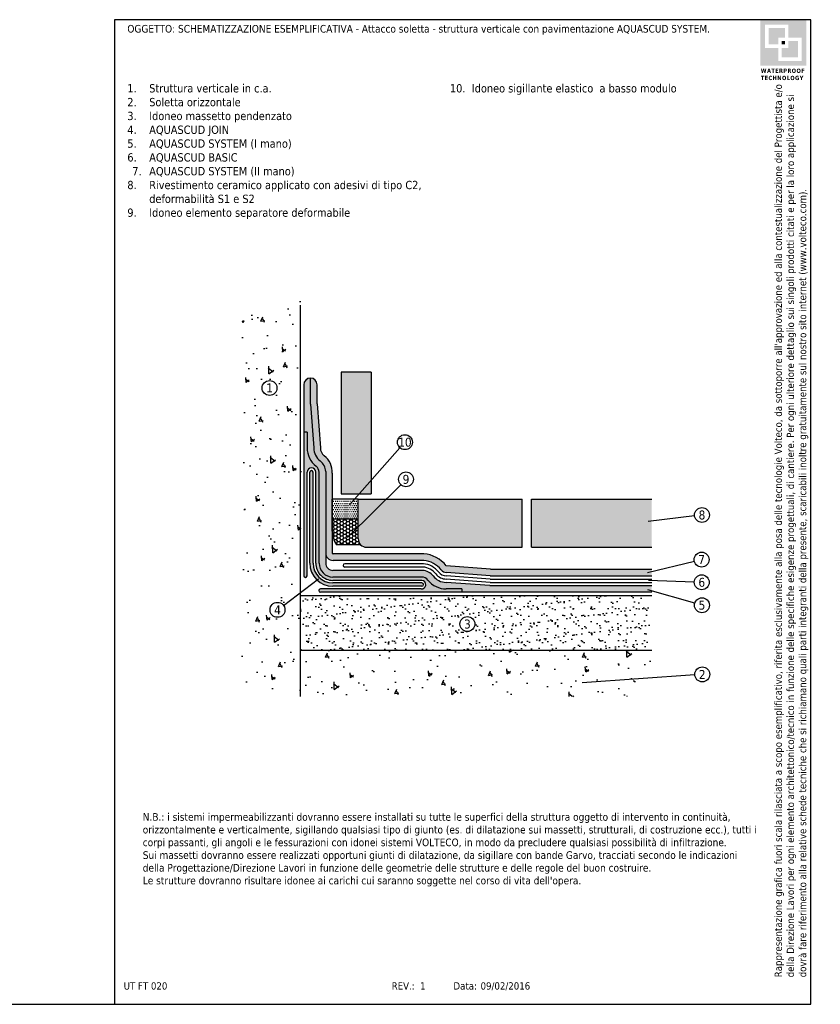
# Model space of a CAD drawing. Header units: millimetres. Extents: x 3115.1 to 3163.4, y 1390.3 to 1420.
import ezdxf
from ezdxf.enums import TextEntityAlignment as Align

# ---------------------------------------------------------------- set-up
doc = ezdxf.new("R2010")
doc.units = ezdxf.units.MM
doc.linetypes.add('CONTINUA', pattern=[0])
doc.layers.add('0.4', color=7, linetype='CONTINUA', lineweight=30)
doc.layers.add('422', color=7, linetype='CONTINUA')
doc.layers.add('nascosto', color=7, linetype='Continuous', lineweight=25, plot=False)
doc.styles.add('Tahoma', font='tahoma.ttf', dxfattribs={"height": 0.35})
pattern_1 = [(94.9999999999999, (-77721.55423978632, 9888.221475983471), (1.103103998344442, 0.9256141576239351), [0.15, -1.65]), (40.00000000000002, (-77721.55423978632, 9888.221475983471), (-1.259984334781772, 0.8675362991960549), [0.12, -1.32]), (145.4514, (-77721.46231446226, 9888.298610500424), (-0.1568789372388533, 1.793150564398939), [0.12748038, -1.402284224]), (91.1841999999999, (-77721.8370824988, 9888.504318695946), (1.743386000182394, 1.275227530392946), [0.2249999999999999, -2.474999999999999]), (141.6356, (-77721.69180026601, 9888.610587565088), (-0.05579802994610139, 2.699423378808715), [0.191220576, -2.103426]), (36.18420000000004, (-77721.8370824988, 9888.504318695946), (-0.05580013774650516, 2.699423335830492), [0.18, -1.98]), (66, (-77721.62495046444, 9888.575029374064), (1.413543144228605, 0.2747649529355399), [0.1499999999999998, -1.649999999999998]), (11.00000000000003, (-77721.62495046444, 9888.575029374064), (-0.6814171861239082, 1.369616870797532), [0.12, -1.32]), (116.4514, (-77721.50715518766, 9888.597926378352), (0.7321272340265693, 1.64438123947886), [0.12748038, -1.402284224]), (82.50000000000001, (-77721.55423978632, 9888.221475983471), (-0.4535863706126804, 0.4879796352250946), [0, -1.303999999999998, 0, -1.339999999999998, 0, -1.324999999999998]), (52.49999999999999, (-77721.55423978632, 9888.221475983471), (-0.1857458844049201, 0.9298188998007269), [0, -0.764, 0, -1.274, 0, -0.505]), (12.5, (-77721.86960941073, 9887.906106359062), (0.7868363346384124, 0.7230415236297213), [0, -0.5, 0, -1.56, 0, -2.07]), (2.499999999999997, (-77722.01103076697, 9887.764685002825), (0.6831799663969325, 0.9663196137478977), [0, -0.65, 0, -1.036, 0, -1.47])]

msp = doc.modelspace()

# ---------------------------------------------------------------- hatches: boundary and pattern name
h = msp.add_hatch(color=252)
h.dxf.hatch_style = 1
h.paths.add_polyline_path([(3162.997694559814, 1419.992810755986), (3161.609122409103, 1419.992810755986), (3161.609122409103, 1418.60423860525), (3162.997694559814, 1418.60423860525)])
h.paths.add_polyline_path([(3161.754040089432, 1419.143899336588), (3161.754040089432, 1419.846073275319), (3162.456599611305, 1419.846073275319), (3162.456599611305, 1419.453150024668), (3162.852776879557, 1419.453150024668), (3162.852776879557, 1418.750976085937), (3162.150217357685, 1418.750976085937), (3162.150217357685, 1419.143899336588)], flags=16)
h.paths.add_polyline_path([(3161.857791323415, 1419.247650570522), (3161.857791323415, 1419.742322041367), (3162.352848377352, 1419.742322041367), (3162.352848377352, 1419.453150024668), (3162.150217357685, 1419.453150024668), (3162.150217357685, 1419.247650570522)], flags=0)
h.paths.add_polyline_path([(3162.253968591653, 1419.143899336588), (3162.456599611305, 1419.143899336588), (3162.456599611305, 1419.349398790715), (3162.749025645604, 1419.349398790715), (3162.749025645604, 1418.854727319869), (3162.253968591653, 1418.854727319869)], flags=0)
h.paths.add_polyline_path([(3162.253968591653, 1419.247650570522), (3162.253968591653, 1419.349398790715), (3162.352848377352, 1419.349398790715), (3162.352848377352, 1419.247650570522)], flags=0)
h.paths.add_polyline_path([(3162.352848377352, 1419.742322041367), (3161.857791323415, 1419.742322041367), (3161.857791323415, 1419.247650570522), (3162.150217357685, 1419.247650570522), (3162.150217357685, 1419.453150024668), (3162.352848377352, 1419.453150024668)], flags=0)
h.paths.add_polyline_path([(3162.352848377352, 1419.349398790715), (3162.253968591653, 1419.349398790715), (3162.253968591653, 1419.247650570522), (3162.352848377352, 1419.247650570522)], flags=0)
h.paths.add_polyline_path([(3162.749025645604, 1419.349398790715), (3162.456599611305, 1419.349398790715), (3162.456599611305, 1419.143899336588), (3162.253968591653, 1419.143899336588), (3162.253968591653, 1418.854727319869), (3162.749025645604, 1418.854727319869)], flags=0)
h = msp.add_hatch(color=252)
h.dxf.hatch_style = 1
h.paths.add_polyline_path([(3162.352848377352, 1419.742322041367), (3161.857791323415, 1419.742322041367), (3161.857791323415, 1419.247650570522), (3162.150217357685, 1419.247650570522), (3162.150217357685, 1419.453150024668), (3162.352848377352, 1419.453150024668)])
h = msp.add_hatch(color=252)
h.dxf.hatch_style = 1
h.paths.add_polyline_path([(3162.352848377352, 1419.349398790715), (3162.253968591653, 1419.349398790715), (3162.253968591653, 1419.247650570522), (3162.352848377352, 1419.247650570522)])
h = msp.add_hatch(color=252)
h.dxf.hatch_style = 1
h.paths.add_polyline_path([(3162.749025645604, 1419.349398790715), (3162.456599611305, 1419.349398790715), (3162.456599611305, 1419.143899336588), (3162.253968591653, 1419.143899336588), (3162.253968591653, 1418.854727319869), (3162.749025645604, 1418.854727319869)])
at = {"linetype": 'Continuous'}
h = msp.add_hatch(dxfattribs=at)
h.set_pattern_fill('AR-CONC', color=256, scale=0.2, angle=45, style=0)
h.set_pattern_definition(pattern_1)
h.paths.add_polyline_path([(3147.759351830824, 1411.662868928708), (3145.981477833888, 1411.662868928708), (3145.981477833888, 1399.761038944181), (3147.759351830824, 1399.761038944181)])
h = msp.add_hatch(color=9)
h.dxf.hatch_style = 1
h.paths.add_polyline_path([(3149.871805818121, 1406.09139617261), (3149.516700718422, 1405.686878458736), (3149.871805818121, 1405.686878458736)], flags=17)
h.paths.add_polyline_path([(3149.871805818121, 1409.362559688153), (3148.97171890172, 1409.362559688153), (3148.97171890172, 1405.686878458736), (3149.516700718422, 1405.686878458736), (3149.871805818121, 1406.09139617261)])
h.paths.add_polyline_path([(3150.33252911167, 1405.525740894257), (3149.484178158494, 1405.525740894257), (3149.484178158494, 1404.688295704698)], flags=17)
h.paths.add_polyline_path([(3154.429306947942, 1405.525740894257), (3150.33252911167, 1405.525740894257), (3149.484178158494, 1404.688295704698), (3149.484178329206, 1404.338671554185, 0.4142135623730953), (3149.741661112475, 1404.081188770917), (3154.429306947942, 1404.081188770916)])
h.paths.add_polyline_path([(3158.336140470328, 1405.525740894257), (3154.70639110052, 1405.525740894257), (3154.70639110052, 1404.081188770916), (3158.336140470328, 1404.081188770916)])
h = msp.add_hatch(color=146)
h.dxf.hatch_style = 1
edge = h.paths.add_edge_path()
edge.add_line((3148.045234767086, 1408.393372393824), (3148.045234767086, 1409.182076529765))
edge.add_arc((3148.045234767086, 1408.982076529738), 0.2000000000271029, 90, 180)
edge.add_line((3147.845234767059, 1408.982076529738), (3147.845234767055, 1407.549046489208))
edge.add_line((3147.845234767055, 1407.549046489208), (3147.945234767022, 1407.549046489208))
edge.add_line((3147.945234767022, 1407.549046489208), (3147.945234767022, 1407.075206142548))
edge.add_arc((3148.642706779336, 1407.075206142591), 0.6974720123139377, 180.0000000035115, 232.2367708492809)
edge.add_arc((3148.075234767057, 1406.341599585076), 0.2300000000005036, -5.663878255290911e-10, 52.39783538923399, ccw=False)
edge.add_line((3148.305234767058, 1406.341599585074), (3148.305234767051, 1403.601188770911))
edge.add_arc((3148.725234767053, 1403.601188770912), 0.4200000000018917, 180.0000000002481, 270)
edge.add_line((3148.725234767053, 1403.18118877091), (3151.405342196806, 1403.18118877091))
edge.add_arc((3151.405342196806, 1402.951188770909), 0.2300000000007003, 37.60216448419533, 90, ccw=False)
edge.add_arc((3152.138948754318, 1403.518660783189), 0.6974720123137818, 217.7632291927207, 269.9999999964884)
edge.add_line((3152.138948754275, 1402.821188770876), (3152.612789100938, 1402.821188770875))
edge.add_line((3152.612789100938, 1402.821188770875), (3152.612789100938, 1402.721188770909))
edge.add_line((3152.612789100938, 1402.721188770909), (3158.336140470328, 1402.721188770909))
edge.add_line((3158.336140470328, 1402.721188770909), (3158.336140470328, 1402.92118877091))
edge.add_line((3158.336140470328, 1402.92118877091), (3153.457115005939, 1402.92118877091))
edge.add_line((3153.457115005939, 1402.92118877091), (3152.138948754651, 1403.021188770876))
edge.add_arc((3152.138948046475, 1403.518660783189), 0.4974720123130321, 217.7699842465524, 270.0000815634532, ccw=False)
edge.add_arc((3151.403205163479, 1402.948577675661), 0.4332870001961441, 37.76993431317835, 86.79926966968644)
edge.add_line((3151.427397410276, 1403.381188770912), (3148.725234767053, 1403.381188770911))
edge.add_arc((3148.725234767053, 1403.601188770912), 0.2200000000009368, 180, 270, ccw=False)
edge.add_line((3148.505234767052, 1403.601188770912), (3148.505234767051, 1406.363654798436))
edge.add_arc((3148.072623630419, 1406.339463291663), 0.4332870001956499, 3.200632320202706, 52.23000143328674)
edge.add_arc((3148.642706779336, 1407.075206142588), 0.4974720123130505, 179.9999999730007, 232.2300656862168, ccw=False)
edge.add_line((3148.145234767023, 1407.075206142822), (3148.045234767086, 1408.393372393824))
h = msp.add_hatch(color=146)
h.dxf.hatch_style = 1
h.paths.add_polyline_path([(3148.245234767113, 1408.982076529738, 0.4142135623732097), (3148.045234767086, 1409.182076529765), (3148.045234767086, 1408.393372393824), (3148.145234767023, 1407.075206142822, 0.2319259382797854), (3148.338008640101, 1406.681965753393, -0.2172553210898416), (3148.505234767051, 1406.363654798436), (3148.505234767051, 1403.901228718), (3148.705234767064, 1403.901180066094), (3148.705234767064, 1406.310211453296, 0.2441319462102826), (3148.460507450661, 1406.840061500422, -0.2377859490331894), (3148.345308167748, 1407.081814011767), (3148.245234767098, 1408.400947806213)])
h.paths.add_polyline_path([(3151.382896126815, 1403.881188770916), (3148.725320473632, 1403.881188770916), (3148.726173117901, 1403.681188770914), (3151.336151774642, 1403.681188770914)])
h.paths.add_polyline_path([(3148.725320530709, 1403.88117538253, -0.415534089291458), (3148.705235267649, 1403.901180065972), (3148.505234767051, 1403.901228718), (3148.505234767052, 1403.901188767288, 0.4154633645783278), (3148.726173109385, 1403.681190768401)])
h = msp.add_hatch(color=145)
h.dxf.hatch_style = 1
h.paths.add_polyline_path([(3147.945234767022, 1407.549046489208), (3147.845234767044, 1407.549046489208), (3147.845234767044, 1403.221188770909, 1), (3147.945234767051, 1403.221188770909), (3147.945234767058, 1406.341599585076, -1), (3148.205234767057, 1406.341599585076), (3148.205234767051, 1403.601188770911, 0.4142135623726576), (3148.725234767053, 1403.081188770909), (3151.405527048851, 1403.08118877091, -0.999289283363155), (3151.381575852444, 1402.821188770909), (3148.345234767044, 1402.82118877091, 1), (3148.345234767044, 1402.721188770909), (3152.612789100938, 1402.721188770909), (3152.612789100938, 1402.821188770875), (3152.138948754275, 1402.821188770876, -0.2323239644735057), (3151.58696852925, 1403.092298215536, 0.231583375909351), (3151.405342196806, 1403.18118877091), (3148.725234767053, 1403.18118877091, -0.4142135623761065), (3148.305234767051, 1403.601188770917), (3148.305234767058, 1406.341599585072, 0.2315833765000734), (3148.21634421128, 1406.523225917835, -0.2323239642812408), (3147.945234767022, 1407.075206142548)])
h = msp.add_hatch(color=256)
h.dxf.hatch_style = 1
h.paths.add_polyline_path([(3148.125234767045, 1403.601188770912), (3148.125234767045, 1406.341599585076, 1), (3148.025234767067, 1406.341599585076), (3148.025234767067, 1403.601188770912, 0.4142135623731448), (3148.725234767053, 1402.901188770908), (3151.405342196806, 1402.901188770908, 1), (3151.405342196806, 1403.001188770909), (3148.725234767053, 1403.001188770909, -0.4142135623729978)])
h = msp.add_hatch()
h.set_pattern_fill('DOTS', color=256)
h.set_pattern_definition([(0, (-71771.91408803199, 8607.153443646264), (0.03125, 0.0625), [0, -0.0625])])
h.paths.add_polyline_path([(3149.484178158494, 1405.525740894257), (3148.705234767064, 1405.525740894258), (3148.705234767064, 1404.930278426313), (3149.484178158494, 1404.930278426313)])
h = msp.add_hatch()
h.set_pattern_fill('HONEY', color=256, scale=0.5)
h.set_pattern_definition([(0, (-71771.91408803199, 8607.153443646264), (0.09375, 0.05412658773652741), [0.0625, -0.125]), (120, (-71771.91408803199, 8607.153443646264), (-0.09374999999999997, 0.05412658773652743), [0.06249999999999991, -0.1249999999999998]), (59.99999999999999, (-71771.91408803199, 8607.153443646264), (2.081668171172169e-17, 0.1082531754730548), [-0.125, 0.0625])])
h.paths.add_polyline_path([(3148.705234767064, 1404.930278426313), (3148.70523476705, 1404.567707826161, 0.1463797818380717), (3148.828224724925, 1404.156603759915), (3149.559593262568, 1404.156603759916, -0.198912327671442), (3149.484178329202, 1404.338671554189), (3149.484178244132, 1404.930278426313)])
h = msp.add_hatch(color=146)
h.dxf.hatch_style = 1
edge = h.paths.add_edge_path()
edge.add_arc((3151.398638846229, 1402.943122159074), 0.9402349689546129, 38.04859869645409, 86.10804030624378)
edge.add_line((3151.462457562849, 1403.881188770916), (3151.382896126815, 1403.881188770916))
edge.add_line((3151.382896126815, 1403.881188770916), (3151.336151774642, 1403.681188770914))
edge.add_line((3151.336151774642, 1403.681188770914), (3151.462457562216, 1403.681188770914))
edge.add_arc((3151.396306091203, 1402.940358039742), 0.7437783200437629, 37.90826028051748, 84.8973843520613, ccw=False)
edge.add_arc((3152.138948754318, 1403.51866078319), 0.1974720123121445, 217.9080847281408, 272.5499614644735)
edge.add_line((3152.147734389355, 1403.321384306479), (3153.468478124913, 1403.221188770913))
edge.add_line((3153.468478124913, 1403.221188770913), (3158.336140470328, 1403.221188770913))
edge.add_line((3158.336140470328, 1403.221188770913), (3158.336140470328, 1403.421188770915))
edge.add_line((3158.336140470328, 1403.421188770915), (3153.476053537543, 1403.421188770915))
edge.add_line((3153.476053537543, 1403.421188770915), (3152.139062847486, 1403.522616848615))
h = msp.add_hatch()
h.set_pattern_fill('AR-SAND', color=256, scale=0.008)
h.set_pattern_definition([(37.50000000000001, (0, 0), (-0.01280025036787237, 0.3915305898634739), [0, -0.308864, 0, -0.34544, 0, -0.3302]), (7.499999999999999, (0, 0), (0.3596186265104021, 0.5734600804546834), [0, -0.166624, 0, -0.278384, 0, -0.10668]), (327.5, (-0.249936, 0), (0.6327938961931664, 0.00114974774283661), [0, -0.1016, 0, -0.36576, 0, -0.47752]), (317.5, (-0.249936, 0), (0.6108451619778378, 0.1783434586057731), [0, -0.0508, 0, -0.239776, 0, -0.27432])])
h.paths.add_polyline_path([(3158.336140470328, 1402.621188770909), (3147.745234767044, 1402.621188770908), (3147.745234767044, 1400.97791810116), (3158.336140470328, 1400.97791810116)])
h.paths.add_polyline_path([(3152.553444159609, 1401.762963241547, -1), (3153.003444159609, 1401.762963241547, -1)], flags=16)
h.paths.add_polyline_path([(3152.606770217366, 1401.552031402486), (3152.950118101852, 1401.552031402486), (3152.950118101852, 1401.973895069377), (3152.606770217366, 1401.973895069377)], flags=24)
at = {"linetype": 'CONTINUA'}
h = msp.add_hatch(dxfattribs=at)
h.set_pattern_fill('AR-CONC', color=256, scale=0.2, angle=45, style=0)
h.set_pattern_definition(pattern_1)
h.paths.add_polyline_path([(3158.336140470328, 1400.97791810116), (3147.745234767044, 1400.97791810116), (3147.745234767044, 1399.574370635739), (3158.336140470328, 1399.574370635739)])

# ---------------------------------------------------------------- linework, layer by layer
at = {"color": 7, "linetype": 'CONTINUA'}
for p, q in [((3148.97171890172, 1409.362559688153), (3148.97171890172, 1405.686878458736)), ((3148.705234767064, 1404.567707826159), (3148.705234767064, 1405.525740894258)), ((3149.484178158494, 1404.334815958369), (3149.484178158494, 1405.525740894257)), ((3149.741660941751, 1404.081188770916), (3154.429306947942, 1404.081188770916)), ((3154.70639110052, 1404.081188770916), (3158.336140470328, 1404.081188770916))]:
    msp.add_line(p, q, dxfattribs=at)
at = {"linetype": 'CONTINUA'}
for p, q in [((3149.871805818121, 1409.362559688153), (3148.97171890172, 1409.362559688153)), ((3149.871805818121, 1409.362559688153), (3149.871805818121, 1405.686878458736)), ((3148.97171890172, 1405.686878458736), (3149.871805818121, 1405.686878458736)), ((3149.484178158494, 1405.525740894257), (3154.429306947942, 1405.525740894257)), ((3154.429306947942, 1404.081188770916), (3154.429306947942, 1405.525740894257)), ((3154.70639110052, 1404.081188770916), (3154.70639110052, 1405.525740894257)), ((3154.70639110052, 1405.525740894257), (3158.336140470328, 1405.525740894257)), ((3147.745234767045, 1400.97791810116), (3158.336140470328, 1400.97791810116))]:
    msp.add_line(p, q, dxfattribs=at)
for p, q in [((3147.845234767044, 1408.982076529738), (3147.845234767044, 1403.221188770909)), ((3147.94523476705, 1403.221188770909), (3147.945234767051, 1406.341599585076)), ((3148.025234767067, 1403.601188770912), (3148.025234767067, 1406.341599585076)), ((3148.125234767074, 1403.601188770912), (3148.125234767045, 1406.341599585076)), ((3148.205234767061, 1403.601239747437), (3148.205234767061, 1406.341599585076)), ((3148.305234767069, 1403.601188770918), (3148.305234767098, 1406.341599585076)), ((3148.505234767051, 1406.363654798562), (3148.505234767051, 1403.601188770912)), ((3148.505234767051, 1406.363631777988), (3148.505234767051, 1403.661492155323)), ((3148.705234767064, 1406.31024321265), (3148.705234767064, 1403.901925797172)), ((3159.627759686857, 1405.024805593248), (3158.22570322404, 1404.852681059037)), ((3151.462457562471, 1403.881188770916), (3148.725971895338, 1403.881188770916)), ((3151.462457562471, 1403.681188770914), (3148.726173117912, 1403.681188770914)), ((3159.621251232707, 1403.65334897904), (3158.20608990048, 1403.310219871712)), ((3151.427397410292, 1403.381188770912), (3148.725234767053, 1403.381188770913)), ((3151.449899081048, 1403.581188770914), (3149.080711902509, 1403.581188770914)), ((3151.438441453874, 1403.481188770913), (3149.080711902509, 1403.481188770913)), ((3147.231454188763, 1402.327266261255), (3148.286401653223, 1403.124916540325)), ((3151.405342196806, 1403.08118877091), (3148.725285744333, 1403.08118877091)), ((3151.405342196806, 1403.18118877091), (3148.725311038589, 1403.18118877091)), ((3159.620625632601, 1403.029788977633), (3158.24043751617, 1403.073787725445)), ((3151.381575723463, 1402.821188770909), (3148.345234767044, 1402.821188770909)), ((3151.405342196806, 1403.001188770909), (3148.725234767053, 1403.001188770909)), ((3151.405342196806, 1402.90118877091), (3148.725234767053, 1402.901188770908)), ((3159.634784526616, 1402.392463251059), (3158.214821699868, 1402.799267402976)), ((3147.745234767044, 1402.621188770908), (3158.336140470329, 1402.621188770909)), ((3158.336140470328, 1402.721188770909), (3148.345234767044, 1402.721188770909)), ((3136.136521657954, 1390.292810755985), (3142.136521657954, 1390.292810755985))]:
    msp.add_line(p, q)
at = {"linetype": 'Continuous'}
for p, q in [((3150.741710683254, 1407.082347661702), (3149.224887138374, 1405.354459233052)), ((3150.774620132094, 1405.962148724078), (3149.163906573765, 1404.372141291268)), ((3159.635294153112, 1400.227732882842), (3156.241890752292, 1399.986231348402))]:
    msp.add_line(p, q, dxfattribs=at)
at = {"linetype": 'CONTINUA'}
for centre in [(3146.811411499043, 1408.88392160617), (3150.893493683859, 1407.24844077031), (3150.926403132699, 1406.128241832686), (3159.851083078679, 1405.052222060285), (3159.839915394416, 1403.706367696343), (3159.84551139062, 1403.022619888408), (3159.851083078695, 1402.330496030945), (3147.051981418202, 1402.191566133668), (3152.778444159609, 1401.762963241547), (3159.859726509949, 1400.243705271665)]:
    msp.add_circle(centre, 0.225, dxfattribs=at)
msp.add_circle((3152.778444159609, 1401.762963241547), 0.2249999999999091)
for centre, radius, start, end in [((3148.045234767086, 1408.982076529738), 0.2000000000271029, 0, 180), ((3148.072623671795, 1406.339462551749), 0.4332870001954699, 3.197690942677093, 52.29671539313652), ((3148.072623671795, 1406.339462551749), 0.63328700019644, 357.3554750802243, 52.29671539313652), ((3148.075234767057, 1406.341599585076), 0.1299999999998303, 0, 180), ((3148.075234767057, 1406.341599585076), 0.05000000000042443, 0, 180), ((3148.075234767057, 1406.341599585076), 0.2300000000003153, 0, 52.39783821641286), ((3148.725234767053, 1403.901188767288), 0.2200000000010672, 179.9895954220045, 270.2443782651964), ((3148.725235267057, 1403.901175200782), 0.02000000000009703, 177.8895199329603, 272.1107619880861), ((3151.398638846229, 1402.943122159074), 0.9402349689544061, 38.048627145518, 86.10804032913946), ((3151.396302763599, 1402.940358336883), 0.7437783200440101, 37.87905423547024, 84.8971269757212), ((3148.725234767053, 1403.601188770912), 0.7000000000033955, 180, 270), ((3148.725234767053, 1403.601188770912), 0.6000000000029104, 180, 270), ((3148.725234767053, 1403.601188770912), 0.5200000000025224, 179.9943831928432, 270.0056168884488), ((3148.725234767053, 1403.601188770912), 0.4200000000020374, 179.9895954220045, 270.0104048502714), ((3148.725234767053, 1403.601188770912), 0.2200000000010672, 179.9895954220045, 270.0104048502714), ((3151.403205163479, 1402.948577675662), 0.4332870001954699, 37.70328460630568, 86.79926966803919), ((3151.401354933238, 1402.946374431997), 0.5360986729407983, 37.76865297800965, 86.033193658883), ((3151.399122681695, 1402.943716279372), 0.6394915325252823, 37.82419853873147, 85.4458520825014), ((3147.895234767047, 1403.221188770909), 0.05000000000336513, 180, 0), ((3151.405342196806, 1402.951188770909), 0.2300000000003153, 37.60216178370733, 90), ((3148.345234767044, 1402.771188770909), 0.05000000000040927, 90, 270), ((3151.405342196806, 1402.951188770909), 0.05000000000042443, 270, 90)]:
    msp.add_arc(centre, radius, start, end)
at = {"color": 7, "linetype": 'CONTINUA'}
for centre, radius, start, end in [((3149.453804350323, 1404.567707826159), 0.748569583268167, 180, 213.311199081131), ((3149.741661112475, 1404.338671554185), 0.257482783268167, 180, 269.9999824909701), ((3151.393459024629, 1402.951197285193), 0.1305504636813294, 264.777447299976, 84.69603259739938)]:
    msp.add_arc(centre, radius, start, end, dxfattribs=at)
at = {"layer": '0.4', "lineweight": -3}
for p, q in [((3148.045234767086, 1408.393372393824), (3148.045234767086, 1409.182076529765)), ((3148.245234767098, 1408.400947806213), (3148.245234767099, 1408.982076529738)), ((3148.045234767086, 1408.393372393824), (3148.145234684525, 1407.075207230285)), ((3148.245234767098, 1408.400947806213), (3148.345308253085, 1407.081812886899)), ((3147.945234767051, 1407.549046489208), (3147.845234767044, 1407.549046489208)), ((3147.945234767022, 1407.54904648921), (3147.945234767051, 1407.075206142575)), ((3149.484178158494, 1405.525740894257), (3148.705234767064, 1405.525740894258)), ((3149.484178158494, 1404.930278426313), (3148.70523476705, 1404.930278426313)), ((3149.559593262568, 1404.156603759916), (3148.828224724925, 1404.156603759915)), ((3153.476053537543, 1403.421188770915), (3152.139062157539, 1403.522616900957)), ((3153.476053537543, 1403.421188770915), (3158.336140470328, 1403.421188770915)), ((3153.460902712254, 1403.021188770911), (3152.142549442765, 1403.121202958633)), ((3153.464690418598, 1403.121188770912), (3152.145555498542, 1403.221262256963)), ((3153.468478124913, 1403.221188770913), (3152.147705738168, 1403.321386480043)), ((3153.464690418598, 1403.121188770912), (3158.336140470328, 1403.121188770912)), ((3153.468478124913, 1403.221188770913), (3158.336140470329, 1403.221188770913)), ((3152.612789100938, 1402.821188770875), (3152.138948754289, 1402.821188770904)), ((3153.457115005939, 1402.92118877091), (3152.138949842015, 1403.021188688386)), ((3152.612789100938, 1402.821188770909), (3152.612789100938, 1402.721188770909)), ((3153.457115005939, 1402.92118877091), (3158.336140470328, 1402.92118877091)), ((3153.460902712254, 1403.021188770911), (3158.336140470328, 1403.021188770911))]:
    msp.add_line(p, q, dxfattribs=at)
for centre, radius, start, end in [((3148.642706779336, 1407.075206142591), 0.6974720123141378, 179.7360287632, 232.2367699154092), ((3148.642706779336, 1407.075206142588), 0.4974720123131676, 179.9998747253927, 232.2367699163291), ((3148.642706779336, 1407.075206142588), 0.2974720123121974, 178.7273766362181, 232.2367699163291), ((3149.080711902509, 1403.531188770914), 0.04999999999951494, 90, 270), ((3152.138948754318, 1403.518660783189), 0.2974720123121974, 217.7632300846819, 271.2726233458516), ((3152.138948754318, 1403.518660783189), 0.1974720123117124, 217.7632300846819, 272.541684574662), ((3152.138948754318, 1403.518660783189), 0.6974720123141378, 217.7632300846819, 270.2639712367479), ((3152.138948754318, 1403.518660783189), 0.4974720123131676, 217.7632300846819, 270.0001252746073), ((3152.138948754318, 1403.518660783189), 0.3974720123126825, 217.7632300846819, 270.5190452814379)]:
    msp.add_arc(centre, radius, start, end, dxfattribs=at)
at = {"layer": '422', "color": 7, "linetype": 'CONTINUA'}
msp.add_line((3147.745234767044, 1399.574370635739), (3147.745234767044, 1411.385790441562), dxfattribs=at)
at = {"layer": 'nascosto', "color": 3, "linetype": 'CONTINUA', "lineweight": 30}
for p, q in [((3142.136521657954, 1419.992810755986), (3142.136521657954, 1390.292810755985)), ((3163.136521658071, 1419.992810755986), (3142.136521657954, 1419.992810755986)), ((3163.136521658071, 1390.292810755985), (3163.136521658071, 1419.992810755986)), ((3142.136521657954, 1390.292810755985), (3163.136521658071, 1390.292810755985))]:
    msp.add_line(p, q, dxfattribs=at)

# ---------------------------------------------------------------- texts
at = {"style": 'Tahoma'}
for s, p in [('1', (3146.811411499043, 1408.883921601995)), ('10', (3150.893493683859, 1407.248440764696)), ('9', (3150.926403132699, 1406.128241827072)), ('8', (3159.851083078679, 1405.05222205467)), ('7', (3159.839915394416, 1403.706367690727)), ('6', (3159.84551139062, 1403.022619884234)), ('5', (3159.851083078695, 1402.33049602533)), ('4', (3147.051981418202, 1402.191566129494)), ('3', (3152.778444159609, 1401.762963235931)), ('2', (3159.859726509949, 1400.24370526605))]:
    msp.add_text(s, height=0.27, dxfattribs=at).set_placement(p, align=Align.MIDDLE)
for s, p in [('UT FT 020', (3142.41389843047, 1390.957296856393)), ('REV.:', (3150.494807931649, 1390.957296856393)), (' 1', (3151.270401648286, 1390.957296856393)), ('Data:', (3152.358041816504, 1390.957296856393)), ('09/02/2016', (3153.1752490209, 1390.957296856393))]:
    msp.add_text(s, height=0.22, rotation=0.001668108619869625, dxfattribs=at).set_placement(p, align=Align.TOP_LEFT)
at = {"insert": (3142.523468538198, 1419.834127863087), "char_height": 0.23, "attachment_point": 1, "style": 'Tahoma'}
msp.add_mtext_dynamic_manual_height_columns('OGGETTO: SCHEMATIZZAZIONE ESEMPLIFICATIVA -{\\C1; }Attacco soletta - struttura verticale con pavimentazione AQUASCUD SYSTEM.', width=19.87542605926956, gutter_width=0, heights=[2.720990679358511], dxfattribs=at)
at = {"color": 252, "insert": (3161.626937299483, 1418.517542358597), "char_height": 0.130170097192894, "attachment_point": 1, "style": 'Tahoma'}
msp.add_mtext_dynamic_manual_height_columns('{\\fTahoma|b1|i0|c0|p34;\\T1.1;WATERPROOF TECHNOLOGY}', width=1.636872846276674, gutter_width=12.5, heights=[0], dxfattribs=at)
note = msp.add_mtext_static_columns([''] * 2, width=9.339465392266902, gutter_width=0.3885393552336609, height=3.83664584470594, dxfattribs=dict(insert=(3142.523468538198, 1418.048776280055), char_height=0.22, attachment_point=1, style='Tahoma'))
for column, words in zip([note] + note.columns.linked_columns, ['\\pi-0.66,l0.66,t0.66;{\\H1.1364x;1.^IStruttura verticale in c.a.\\P2.^ISoletta orizzontale\\H1.82956x; \\H0.54658x;\\P3.^IIdoneo massetto pendenzato\\H1.55304x; \\H0.6439x;\\P4.^IAQUASCUD JOIN\\H1.62104x; \\H0.61689x;\\P5.^IAQUASCUD SYSTEM (I mano)\\H1.61651x; \\H0.61862x;\\P6.^IAQUASCUD BASIC\\H1.59988x; \\H0.62505x;\\P\\H1.57856x; }', '\\pi-0.66,l0.66,t0.66;{\\H1.1364x;7.^IAQUASCUD SYSTEM (II mano)\\P8.^IRivestimento ceramico applicato con adesivi di tipo C2, deformabilità S1 e S2\\P9.^IIdoneo elemento separatore deformabile\\P10.^IIdoneo sigillante elastico  a basso modulo }']):
    column.text = words
at = {"insert": (3162.040602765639, 1391.107435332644), "char_height": 0.22, "attachment_point": 1, "rotation": 90, "style": 'Tahoma'}
msp.add_mtext_dynamic_manual_height_columns("Rappresentazione grafica fuori scala rilasciata a scopo esemplificativo, riferita esclusivamente alla posa delle tecnologie Volteco, da sottoporre all'approvazione ed alla contestualizzazione del Progettista e/o della Direzione Lavori per ogni elemento architettonico/tecnico in funzione delle specifiche esigenze progettuali, di cantiere. Per ogni ulteriore dettaglio sui singoli prodotti citati e per la loro applicazione si dovrà fare riferimento alla relative schede tecniche che si richiamano quali parti integranti della presente, scaricabili inoltre gratuitamente sul nostro sito internet (www.volteco.com).", width=26.92329820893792, gutter_width=0, heights=[3.544565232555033], dxfattribs=at)
at = {"insert": (3142.988608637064, 1396.059375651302), "char_height": 0.23, "width": 18.51096072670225, "attachment_point": 1, "style": 'Tahoma'}
msp.add_mtext("N.B.: i sistemi impermeabilizzanti dovranno essere installati su tutte le superfici della struttura oggetto di intervento in continuità, orizzontalmente e verticalmente, sigillando qualsiasi tipo di giunto (es. di dilatazione sui massetti, strutturali, di costruzione ecc.), tutti i corpi passanti, gli angoli e le fessurazioni con idonei sistemi VOLTECO, in modo da precludere qualsiasi possibilità di infiltrazione. \\PSui massetti dovranno essere realizzati opportuni giunti di dilatazione, da sigillare con bande Garvo, tracciati secondo le indicazioni della Progettazione/Direzione Lavori in funzione delle geometrie delle strutture e delle regole del buon costruire.\\PLe strutture dovranno risultare idonee ai carichi cui saranno soggette nel corso di vita dell'opera.", dxfattribs=at)

doc.saveas('drawing.dxf')
